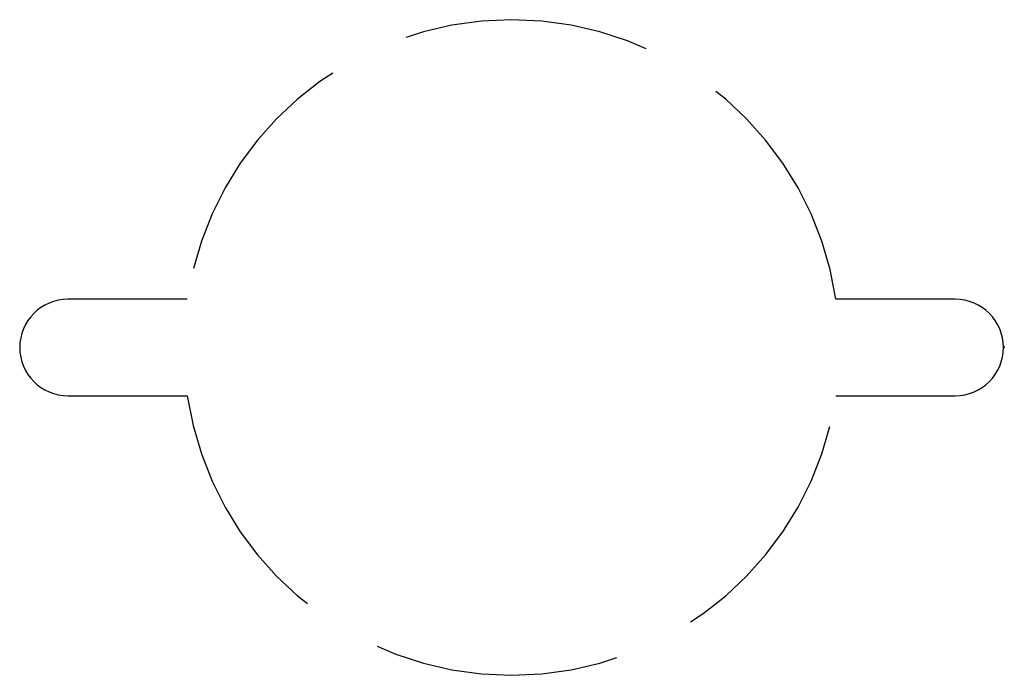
# Model space of a CAD drawing. Header units: millimetres. Extents: x -3 to 3.01, y -2 to 2.
import ezdxf

# ---------------------------------------------------------------- set-up
doc = ezdxf.new("R2010")
doc.units = ezdxf.units.MM
doc.header["$LTSCALE"] = 10
doc.linetypes.add('ALLCAD_Strich', pattern=[0.2, 0.15, -0.05])
doc.layers.add('BESCH_KONT_sich_schn_seit_2d', color=160, linetype='Continuous')

msp = doc.modelspace()

# ---------------------------------------------------------------- linework, layer by layer
at = {"linetype": 'ALLCAD_Strich', "extrusion": (-1.09476e-47, 1, -2.22045e-16)}
msp.add_line((-3, 0, -476), (-3, 0, 476), dxfattribs=at)
at = {"layer": 'BESCH_KONT_sich_schn_seit_2d', "linetype": 'ALLCAD_Strich', "extrusion": (-1.09476e-47, 1, -2.22045e-16)}
for p, q in [((-1.9782, 0.2944), (-2.7056, 0.2944)), ((2.7056, 0.2944), (1.9782, 0.2944)), ((3, 0.0082), (3.005, 0.0082)), ((3, 0.0082), (3, 0.0055)), ((3, 0.0081), (3.005, 0.0081)), ((3, 0.0067), (3.005, 0.0067)), ((3.005, 0.0065), (3, 0.0065)), ((3, 0.0059), (3.005, 0.0059)), ((3, 0.0056), (3.005, 0.0056)), ((3, 0.0055), (3.005, 0.0055)), ((3, 0.0029), (3, 0.0055)), ((3, 0.0053), (3.005, 0.0053)), ((3, 0.0051), (3.005, 0.0051)), ((3, 0.0043), (3.005, 0.0043)), ((3, 0.0029), (3.005, 0.0029)), ((3, 0.0029), (3, 0.0002)), ((3, 0.0029), (3.005, 0.0029)), ((3, 0.0017), (3.005, 0.0017)), ((3, 0.0003), (3.005, 0.0003)), ((3, 0.0002), (3.005, 0.0002)), ((3.005, 0.0082), (3.005, 0.0055)), ((3.005, 0.0029), (3.005, 0.0055)), ((3.005, 0.0029), (3.005, 0.0002)), ((-2.7056, -0.2944), (-1.9782, -0.2944)), ((1.9782, -0.2944), (2.7056, -0.2944))]:
    msp.add_line(p, q, dxfattribs=at)
at = {"layer": 'BESCH_KONT_sich_schn_seit_2d', "linetype": 'ALLCAD_Strich'}
for centre, radius, start, end in [((0, 0), 2, 8.46337, 171.53663), ((-2.7056, 0), 0.2944, 90, 270), ((2.7056, 0), 0.2944, 270, 90), ((0, 0), 2, 188.46337, 351.53663)]:
    msp.add_arc(centre, radius, start, end, dxfattribs=at)

doc.saveas('drawing.dxf')
